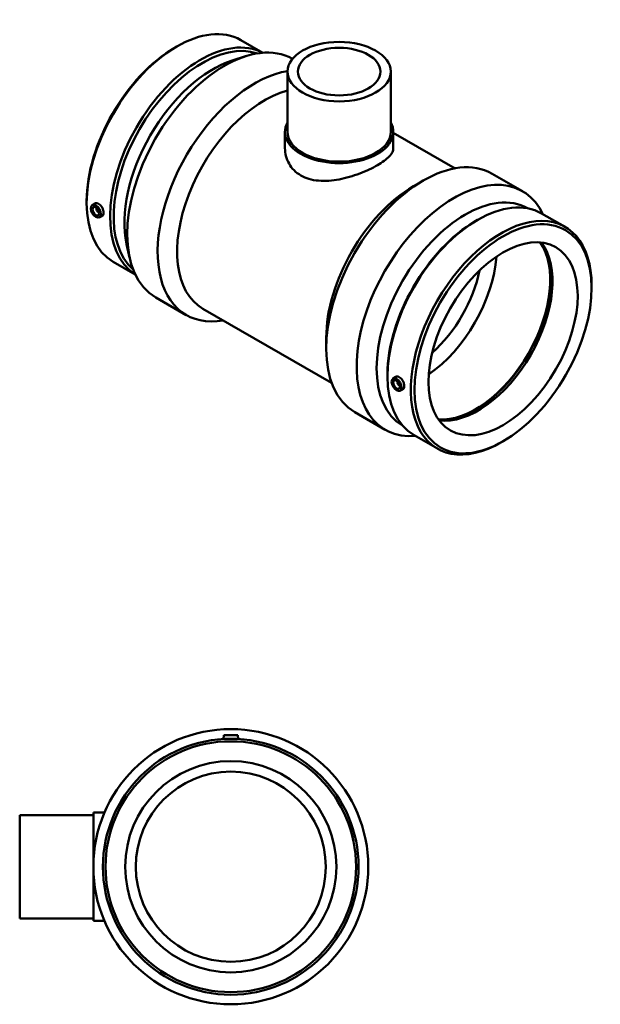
# Model space of a CAD drawing. Header units: millimetres. Extents: x -402 to 1605, y -278 to 1277.
# Tile 6 of 6: x 986 to 1605, y 228 to 1277. Entities that reach past the tile are written whole.
import ezdxf

# ---------------------------------------------------------------- set-up
doc = ezdxf.new("R2010")
doc.units = ezdxf.units.MM
doc.layers.add('Visible (ANSI)', color=7, linetype='Continuous', lineweight=50)

msp = doc.modelspace()

# ---------------------------------------------------------------- linework, layer by layer
at = {"layer": 'Visible (ANSI)'}
for p, q in [((1151.637, 1247.181), (1153.556, 1248.295)), ((1221.92, 1255.192), (1245.414, 1241.662)), ((1212.693, 1233.389), (1226.818, 1237.903)), ((1271.657, 1221.604), (1271.657, 1157.427)), ((1381.657, 1221.604), (1381.657, 1157.427)), ((1268.907, 1157.427), (1268.907, 1140.15)), ((1384.407, 1157.427), (1384.407, 1140.15)), ((1384.407, 1156.549), (1450.292, 1118.609)), ((1489.593, 1112.883), (1522.024, 1094.207)), ((1405.765, 1099.479), (1416.084, 1105.467)), ((1057.589, 1083.865), (1057.589, 1081.646)), ((1063.417, 1079.299), (1065.963, 1081.154)), ((1068.508, 1075.901), (1068.683, 1076.002)), ((1070.504, 1072.435), (1070.679, 1072.535)), ((1542.475, 1070.596), (1567.377, 1056.256)), ((1070.888, 1066.326), (1073.791, 1067.606)), ((1472.192, 1062.586), (1474.111, 1063.7)), ((1100.164, 1037.98), (1103.35, 1023.497)), ((1085.938, 1019.056), (1109.432, 1005.527)), ((1595.726, 991.448), (1595.726, 993.667)), ((1131.29, 981.106), (1163.722, 962.43)), ((1181.392, 969.16), (1318.697, 890.091)), ((1312.894, 938.205), (1312.894, 926.274)), ((1378.144, 899.269), (1378.144, 897.05)), ((1383.972, 894.704), (1386.519, 896.559)), ((1389.238, 891.406), (1389.063, 891.306)), ((1391.234, 887.94), (1391.059, 887.84)), ((1391.443, 881.73), (1394.346, 883.011)), ((1343.377, 858.974), (1375.808, 840.298)), ((1406.493, 834.461), (1431.395, 820.121)), ((1501.678, 828.131), (1499.759, 827.017)), ((1203.714, 514.927), (1203.365, 510.946)), ((1203.714, 514.927), (1218.714, 514.927)), ((1218.714, 514.927), (1219.062, 510.946)), ((986.214, 429.927), (986.214, 319.927)), ((986.214, 429.927), (1064.714, 429.927)), ((1064.714, 317.177), (1064.714, 432.677)), ((1064.714, 432.677), (1076.577, 432.677)), ((986.214, 319.927), (1064.714, 319.927)), ((1064.714, 317.177), (1076.577, 317.177))]:
    msp.add_line(p, q, dxfattribs=at)
for radius in [146.5, 136.245, 133.52, 112.5, 101.25]:
    msp.add_circle((1211.214, 374.927), radius, dxfattribs=at)
for centre, major_axis, ratio, start_param, end_param in [((1153.929, 1137.124), (67.991, 118.068), 0.57809312, 0, 3.14159265), ((1178.831, 1122.784), (67.991, 118.068), 0.57809312, 0.02119863, 3.12039403), ((1180.758, 1121.674), (66.631, 115.706), 0.57809312, 0.11193735, 3.02965531), ((1204.399, 1108.06), (73.108, 126.954), 0.57809312, 0.00625874, 3.14159265), ((1152.002, 1138.234), (-66.631, -115.706), 0.57809312, 3.92892453, 5.49585344), ((1192.26, 1115.051), (-66.631, -115.706), 0.57809312, 3.70691004, 5.71786792), ((1236.83, 1089.384), (-73.108, -126.954), 0.57809312, 3.58206451, 6.73421212), ((1247.189, 1083.419), (-65.797, -114.259), 0.57809312, 3.65950289, 6.28318531), ((1326.657, 1157.427), (57.75, 0), 0.5758617, 2.83174801, 6.59302995), ((1326.657, 1157.427), (-55, 0), 0.5758617, 0, 3.14159265), ((1416.485, 985.928), (73.108, 126.954), 0.57809312, 0, 3.14159265), ((1448.916, 967.252), (73.108, 126.954), 0.57809312, 5.90680182, 9.80116144), ((1406.126, 991.894), (-65.797, -114.259), 0.57809312, 3.92892453, 5.49585344), ((1461.055, 960.262), (66.631, 115.706), 0.57809312, 0.00230538, 3.13928727), ((1474.484, 952.529), (67.991, 118.068), 0.57809312, 0, 3.14159265), ((1069.506, 1074.168), (0.998, -1.733), 0.57809312, 2.95937364, 6.46540432), ((1071.628, 1075.39), (-2.495, 4.333), 0.57809312, 1.01011326, 1.16649382), ((1071.628, 1075.39), (-2.495, 4.333), 0.57809312, 1.97509884, 2.13147939), ((1472.557, 953.638), (-66.631, -115.706), 0.57809312, 3.92892453, 5.49585344), ((1499.386, 938.188), (67.991, 118.068), 0.57809312, 5.49585344, 10.21210983), ((1471.991, 953.964), (-56.141, -97.491), 0.57809312, 0.26316532, 2.87842733), ((1471.991, 953.964), (-56.515, -98.14), 0.57809312, 0.27461744, 2.86697522), ((1474.484, 952.529), (-56.141, -97.491), 0.57809312, 0.24032585, 2.9012668), ((1415.046, 986.757), (56.141, 97.491), 0.57809312, 4.01316131, 5.41161665), ((1407.091, 991.338), (50.527, 87.742), 0.57809312, 4.18805056, 5.2367274), ((1390.061, 889.573), (0.998, -1.733), 0.57809312, 2.95937364, 6.46540432), ((1392.183, 890.794), (2.495, -4.333), 0.57809312, 4.15170592, 4.30808647), ((1392.183, 890.794), (2.495, -4.333), 0.57809312, 5.11669149, 5.27307204)]:
    msp.add_ellipse(centre, major_axis=major_axis, ratio=ratio, start_param=start_param, end_param=end_param, dxfattribs=at)
for centre, major_axis, ratio in [((1326.657, 1221.604), (-55, 0), 0.5758617), ((1326.657, 1221.604), (-44, 0), 0.5758617), ((1067.385, 1072.946), (3.743, -6.499), 0.57809312), ((1067.385, 1072.946), (2.495, -4.333), 0.57809312), ((1501.313, 937.079), (-66.631, -115.706), 0.57809312), ((1501.313, 937.079), (-56.141, -97.491), 0.57809312), ((1387.94, 888.351), (3.743, -6.499), 0.57809312), ((1387.94, 888.351), (2.495, -4.333), 0.57809312)]:
    msp.add_ellipse(centre, major_axis=major_axis, ratio=ratio, dxfattribs=at)
for points, knots in [([(1384.407, 1140.15), (1384.407, 1138.761), (1384.069, 1137.315), (1382.631, 1134.34), (1381.531, 1132.811), (1378.605, 1129.706), (1376.775, 1128.128), (1372.52, 1124.991), (1370.093, 1123.432), (1364.892, 1120.437), (1361.961, 1118.911), (1355.604, 1115.936), (1352.178, 1114.488), (1345.062, 1111.809), (1341.365, 1110.577), (1333.955, 1108.456), (1330.241, 1107.568), (1323.068, 1106.218), (1319.353, 1105.706), (1311.944, 1105.19), (1308.251, 1105.186), (1301.14, 1105.8), (1297.717, 1106.42), (1291.36, 1108.292), (1288.427, 1109.545), (1283.218, 1112.544), (1280.791, 1114.378), (1276.536, 1118.617), (1274.708, 1121.022), (1271.784, 1126.186), (1270.686, 1128.949), (1269.247, 1134.56), (1268.907, 1137.407), (1268.907, 1140.15)], [4.42001867, 4.42001867, 4.42001867, 4.42001867, 5.52336061, 5.52336061, 6.62670255, 6.62670255, 7.73004448, 7.73004448, 8.83338642, 8.83338642, 9.93672835, 9.93672835, 11.04007029, 11.04007029, 12.14341223, 12.14341223, 13.24675416, 13.24675416, 14.35175883, 14.35175883, 15.4567635, 15.4567635, 16.56176817, 16.56176817, 17.66677284, 17.66677284, 18.7717775, 18.7717775, 19.87678217, 19.87678217, 20.98178684, 20.98178684, 22.08679151, 22.08679151, 22.08679151, 22.08679151]), ([(1065.964, 1081.154), (1066.042, 1081.211), (1066.121, 1081.263), (1066.714, 1081.61), (1067.358, 1081.758), (1068.753, 1081.646), (1069.504, 1081.385), (1070.2, 1080.984)], [4.087458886, 4.087458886, 4.087458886, 4.087458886, 4.134491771, 4.134491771, 4.429909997, 4.429909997, 4.725328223, 4.725328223, 4.725328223, 4.725328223]), ([(1070.2, 1080.984), (1070.896, 1080.583), (1071.63, 1079.989), (1072.965, 1078.529), (1073.566, 1077.664), (1074.508, 1075.935), (1074.912, 1074.957), (1075.446, 1073.035), (1075.576, 1072.092), (1075.576, 1070.483), (1075.446, 1069.709), (1074.912, 1068.472), (1074.508, 1068.008), (1073.959, 1067.686), (1073.877, 1067.644), (1073.791, 1067.607)], [0, 0, 0, 0, 0.29541823, 0.29541823, 0.59083645, 0.59083645, 0.88608425, 0.88608425, 1.18133206, 1.18133206, 1.47657986, 1.47657986, 1.77182766, 1.77182766, 1.82108005, 1.82108005, 1.82108005, 1.82108005]), ([(1386.519, 896.558), (1386.597, 896.615), (1386.676, 896.668), (1387.269, 897.014), (1387.913, 897.163), (1389.308, 897.051), (1390.059, 896.79), (1391.451, 895.988), (1392.186, 895.394), (1393.52, 893.934), (1394.121, 893.068), (1395.063, 891.34), (1395.467, 890.361), (1396.001, 888.44), (1396.131, 887.497), (1396.131, 885.888), (1396.001, 885.114), (1395.467, 883.876), (1395.063, 883.412), (1394.514, 883.091), (1394.432, 883.049), (1394.346, 883.012)], [1.72479477, 1.72479477, 1.72479477, 1.72479477, 1.77182766, 1.77182766, 2.06724589, 2.06724589, 2.36266411, 2.36266411, 2.65808234, 2.65808234, 2.95350056, 2.95350056, 3.24874837, 3.24874837, 3.54399617, 3.54399617, 3.83924397, 3.83924397, 4.13449177, 4.13449177, 4.18374416, 4.18374416, 4.18374416, 4.18374416])]:
    msp.add_open_spline(points, degree=3, knots=knots, dxfattribs=at)

doc.saveas('drawing.dxf')
